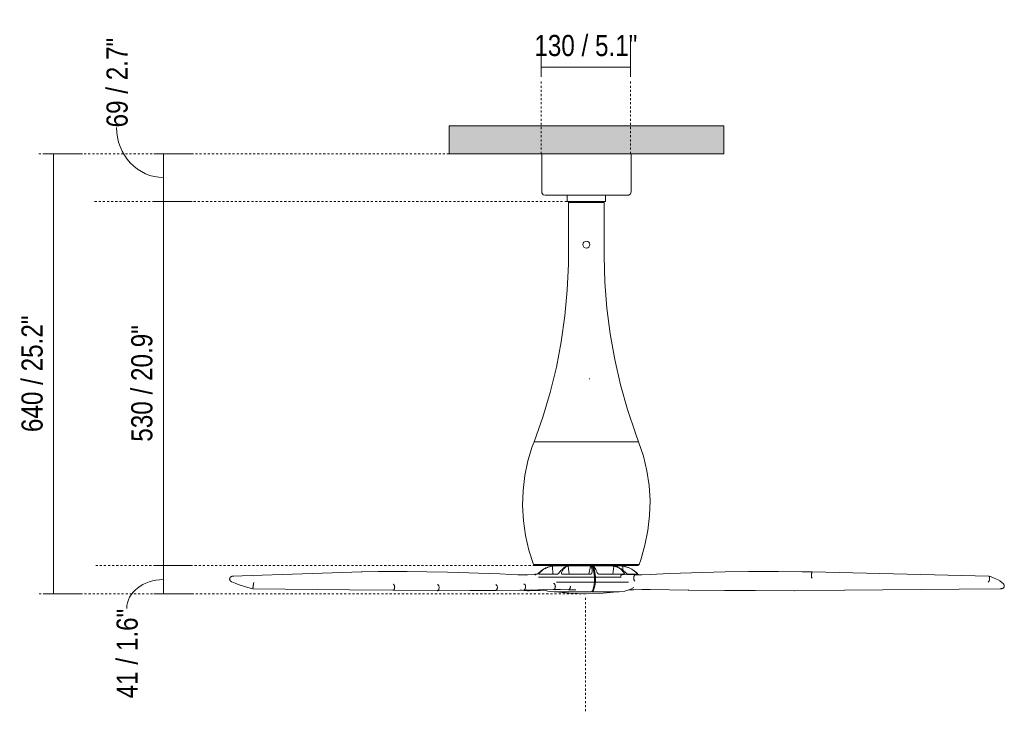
# Model space of a CAD drawing. Header units: millimetres. Extents: x 5770 to 11194, y -3107 to 7544.
# Tile 2 of 3: x 5770 to 7203, y 1189 to 2195. Entities that reach past the tile are written whole.
import ezdxf

# ---------------------------------------------------------------- set-up
doc = ezdxf.new("R2010")
doc.units = ezdxf.units.MM
doc.linetypes.add('Dash', pattern=[6, 3, -3])
doc.layers.add('A-ANNO-DIMS', color=7, linetype='Dash', lineweight=9, true_color=0xd2d2d2)
for name, color, linetype, lineweight in [('A-ANNO-DIMS-14', 7, 'Continuous', 9), ('A-CLNG', 7, 'Continuous', 9), ('E-LITE-EQPM', 7, 'Continuous', 20)]:
    doc.layers.add(name, color=color, linetype=linetype, lineweight=lineweight)
doc.styles.add('Arial Narrow', font='ARIALN.TTF', dxfattribs={"height": 30.8})
doc.dimstyles.new('FARO_-_2_2mm_Arial_Narrow_mm_Inch_Left', dxfattribs={"dimscale": 304.8, "dimtxt": 31.521674, "dimasz": 0, "dimexe": 0.137795, "dimexo": 0.0625, "dimgap": 0.022966, "dimtad": 1, "dimdec": 0, "dimzin": 0, "dimdsep": 46, "dimtxsty": 'Arial Narrow', "dimblk1": 'NONE', "dimblk2": 'NONE', "dimsah": 1, "dimcen": 0.09, "dimadec": 0, "dimazin": 0, "dimtfac": 1, "dimtdec": 4, "dimtix": 1, "dimtmove": 0, "dimatfit": 3, "dimfxl": 0.045932, "dimfxlon": 1, "dimtvp": 1, "dimtolj": 1, "dimtzin": 0, "dimarcsym": 2})
doc.dimstyles.new('FARO_-_2_2mm_Arial_Narrow_mm_Inch_Left_1', dxfattribs={"dimscale": 304.8, "dimtxt": 31.521674, "dimasz": 0, "dimexe": 0.137795, "dimexo": 0.0625, "dimgap": 0.022966, "dimtad": 1, "dimdec": 0, "dimzin": 0, "dimdsep": 46, "dimtxsty": 'Arial Narrow', "dimblk1": 'NONE', "dimblk2": 'NONE', "dimsah": 1, "dimcen": 0.09, "dimadec": 0, "dimazin": 0, "dimtfac": 1, "dimtdec": 4, "dimtix": 1, "dimtmove": 1, "dimatfit": 3, "dimfxl": 0.045932, "dimfxlon": 1, "dimtvp": 1, "dimtolj": 1, "dimtzin": 0, "dimarcsym": 2})

# ---------------------------------------------------------------- blocks, each defined once
blk = doc.blocks.new('32006 - 32006 ETERFAN Matt black ceiling fan with DC motor-500507-Alzado_PDF')
at = {"layer": 'E-LITE-EQPM'}
for p, q in [((6529.8, 2000), (6529.8, 1944.6)), ((6659.8, 1944.6), (6659.8, 2000)), ((6567, 1939.6), (6567, 1930.8)), ((6622.5, 1930.8), (6622.5, 1939.6)), ((6567.1, 1930.8), (6594.8, 1930.8)), ((6568.6, 1928.9), (6568.6, 1851.1)), ((6568.8, 1928.9), (6594.8, 1928.9)), ((6594.8, 1930.8), (6622.4, 1930.8)), ((6594.8, 1928.9), (6620.7, 1928.9)), ((6620.9, 1851.1), (6620.9, 1928.9)), ((6594.8, 1581.1), (6518.6, 1581.1)), ((6670.9, 1581.1), (6594.8, 1581.1)), ((6518.1, 1402.5), (6594.8, 1402.5)), ((6525, 1390.1), (6525, 1390.1)), ((6545.6, 1400.6), (6545.5, 1400.3)), ((6545.5, 1400.3), (6546, 1388.5)), ((6545.6, 1400.6), (6546.8, 1400.6)), ((6545.6, 1400.6), (6546.6, 1400.6)), ((6547.1, 1400.6), (6547.5, 1400.6)), ((6549.9, 1400.6), (6549.9, 1400.6)), ((6554.8, 1390.1), (6554.8, 1390.1)), ((6556.3, 1400.6), (6560.8, 1400.6)), ((6557.5, 1400.6), (6556.4, 1400.6)), ((6572.9, 1400.6), (6556.4, 1400.6)), ((6557.6, 1401.2), (6557.7, 1400.6)), ((6560.4, 1400.6), (6565.3, 1400.6)), ((6568.1, 1400.3), (6570, 1388.5)), ((6590.8, 1400.6), (6584.6, 1400.6)), ((6584.6, 1400.6), (6590.7, 1400.6)), ((6590.7, 1400.6), (6596.9, 1400.6)), ((6601.9, 1400.6), (6591.7, 1400.6)), ((6594.8, 1402.5), (6671.5, 1402.5)), ((6598.4, 1388.4), (6600.8, 1400.2)), ((6603, 1400.6), (6602.2, 1400.6)), ((6602.2, 1400.6), (6602.2, 1400.4)), ((6602.8, 1390.1), (6602.8, 1390.1)), ((6608.5, 1400.6), (6603, 1400.6)), ((6603.1, 1400.6), (6608.5, 1400.6)), ((6635.3, 1400.6), (6619.9, 1400.6)), ((6620, 1400.6), (6624.9, 1400.6)), ((6631, 1400.6), (6635.4, 1400.6)), ((6631.8, 1400.6), (6631.9, 1401.1)), ((6635.3, 1400.6), (6631.9, 1400.6)), ((6633.3, 1388.5), (6634.8, 1400.2)), ((6641.3, 1400.6), (6641.3, 1400.6)), ((6642.5, 1400.6), (6643.2, 1400.6)), ((6644.2, 1400.5), (6647.8, 1400.2)), ((6648, 1394.2), (6647.9, 1400.2)), ((6649.2, 1388.4), (6649.9, 1390.1)), ((6668.1, 1388.5), (6668.4, 1390.1)), ((6519.3, 1387.7), (6520, 1388.6)), ((6525.1, 1384.4), (6606.8, 1384.4)), ((6551.3, 1376.9), (6606.8, 1376.9)), ((6606.8, 1384.4), (6606.8, 1376.9)), ((6608.1, 1376.9), (6608.1, 1384.4)), ((6608.1, 1384.4), (6608.1, 1384.4)), ((6608.1, 1384.4), (6645.5, 1384.4)), ((6608.1, 1376.9), (6608.1, 1376.9)), ((6608.1, 1376.9), (6656.2, 1376.9)), ((6665.5, 1387.4), (6646.7, 1387.8)), ((6377.8, 1364.4), (6313.2, 1365.1)), ((6377.8, 1364.4), (6425.1, 1364.6)), ((6462.5, 1364.7), (6425.1, 1364.6)), ((6462.5, 1364.7), (6503.4, 1365.4)), ((6500.8, 1365.1), (6498.2, 1365.4)), ((6546.8, 1366.2), (6503.4, 1365.4)), ((6503.5, 1365.4), (6504.2, 1365.6)), ((6504.5, 1374), (6503.9, 1374.3)), ((6504.2, 1365.6), (6504.8, 1365.9)), ((6505.1, 1373.5), (6504.5, 1374)), ((6506.3, 1369.1), (6506.4, 1370.1)), ((6601.9, 1362.9), (6547.8, 1362.9)), ((6549.9, 1362.9), (6549.7, 1363)), ((6549.8, 1364.8), (6550, 1364.9)), ((6569.1, 1365.9), (6579.3, 1365.6)), ((6603, 1363.7), (6603, 1362.9)), ((6642.2, 1362.9), (6603, 1362.9)), ((6639.6, 1362.9), (6639.6, 1362.9)), ((6656.8, 1365.7), (6663, 1365.9)), ((6743.4, 1365.4), (6687.7, 1366.2)), ((6743.1, 1365.5), (6743.4, 1365.4)), ((6743.4, 1365.4), (6795.9, 1364.7)), ((6743.4, 1365.4), (6743.4, 1365.4)), ((6841.1, 1364.6), (6795.9, 1364.7)), ((6841.1, 1364.6), (6897.9, 1364.4)), ((6970.8, 1365.1), (6897.9, 1364.4))]:
    blk.add_line(p, q, dxfattribs=at)
at = {"layer": 'E-LITE-EQPM', "flags": 128}
for points in [[(6534.8, 1939.6), (6531.9, 1940.5), (6530, 1943), (6529.8, 1944.6)], [(6567.1, 1939.6), (6564.3, 1939.6), (6555.6, 1939.6), (6548.2, 1939.6), (6542.2, 1939.6), (6537.9, 1939.6), (6535.4, 1939.6), (6534.8, 1939.6)], [(6534.8, 1939.6), (6535.7, 1939.6), (6538.5, 1939.6), (6543.1, 1939.6), (6549.3, 1939.6), (6556.9, 1939.6), (6565.7, 1939.6), (6575.4, 1939.6), (6585.8, 1939.6), (6594.8, 1939.6)], [(6594.8, 1939.6), (6605.4, 1939.6), (6615.6, 1939.6), (6625.2, 1939.6), (6633.9, 1939.6), (6641.3, 1939.6), (6647.3, 1939.6), (6651.6, 1939.6), (6654.1, 1939.6), (6654.8, 1939.6)], [(6654.8, 1939.6), (6653.8, 1939.6), (6651, 1939.6), (6646.4, 1939.6), (6640.2, 1939.6), (6632.6, 1939.6), (6623.8, 1939.6), (6622.4, 1939.6)], [(6659.8, 1944.6), (6658.8, 1941.7), (6656.4, 1939.9), (6654.8, 1939.6)], [(6568.6, 1928.9), (6569.7, 1930.7), (6570, 1930.8)], [(6619.1, 1930.8), (6620.3, 1930.2), (6620.9, 1928.9)], [(6518.6, 1581.1), (6531.3, 1616.7), (6542.1, 1652.9), (6551.1, 1689.6), (6558.3, 1726.7), (6563.6, 1764.1), (6567, 1801.7), (6568.6, 1839.5), (6568.6, 1851.1)], [(6620.9, 1851.1), (6621.8, 1813.3), (6624.7, 1775.6), (6629.4, 1738.1), (6636, 1700.9), (6644.4, 1664.1), (6654.7, 1627.8), (6666.8, 1592), (6670.9, 1581.1)], [(6518.1, 1402.5), (6511.3, 1423.3), (6506.4, 1444.7), (6503.3, 1466.3), (6502.1, 1488.2), (6502.8, 1510), (6505.4, 1531.8), (6509.8, 1553.2), (6516.1, 1574.2), (6518.6, 1581.1)], [(6670.9, 1581.1), (6677.8, 1560.3), (6682.9, 1539), (6686.1, 1517.4), (6687.4, 1495.6), (6686.9, 1473.7), (6684.4, 1451.9), (6680.1, 1430.5), (6673.9, 1409.5), (6671.5, 1402.5)], [(6268.1, 1391.7), (6181.8, 1388.8), (6094.1, 1386.1), (6080.5, 1385.7)], [(6268.1, 1391.7), (6291.6, 1392.2), (6306.8, 1392.3)], [(6306.8, 1392.3), (6334.1, 1392.3), (6362.8, 1392), (6392.8, 1391.5), (6424, 1390.6), (6437.8, 1390.1)], [(6437.8, 1390.1), (6468.8, 1388.8), (6485.1, 1388.1)], [(6557.6, 1401.1), (6550.4, 1401.1), (6541.5, 1401.1), (6533.9, 1401.1), (6527.9, 1401.1), (6523.5, 1401.1), (6521, 1401.1), (6520.3, 1401.1)], [(6520.3, 1401.1), (6521.3, 1401.1), (6524.1, 1401.1), (6528.7, 1401.1), (6534.9, 1401.1), (6542.7, 1401.1), (6551.9, 1401.1), (6562.1, 1401.1), (6573.1, 1401.1), (6584.7, 1401.1), (6594.8, 1401.1)], [(6547.1, 1400.6), (6547, 1400.5), (6546.6, 1400.5), (6546.1, 1400.4), (6545.4, 1400.3), (6544.6, 1400.2)], [(6601.9, 1400.6), (6592.5, 1400.6), (6583.2, 1400.6), (6574.3, 1400.6), (6566.3, 1400.6), (6559.3, 1400.6), (6553.8, 1400.6), (6549.9, 1400.6), (6547.8, 1400.6), (6547.5, 1400.6)], [(6547.5, 1400.6), (6548.4, 1400.6), (6550, 1400.6)], [(6550, 1400.6), (6556.4, 1400.6), (6560, 1400.6)], [(6565.3, 1400.6), (6565.9, 1400.6), (6566.4, 1400.5), (6566.7, 1400.5)], [(6566.8, 1400.4), (6566.6, 1400.3), (6566.2, 1400.2)], [(6573, 1400.6), (6584.6, 1400.6), (6588.8, 1400.6)], [(6594.8, 1401.1), (6606.6, 1401.1), (6618.1, 1401.1), (6629, 1401.1), (6639.1, 1401.1), (6648, 1401.1), (6655.6, 1401.1), (6661.6, 1401.1), (6666, 1401.1), (6668.5, 1401.1), (6669.2, 1401.1)], [(6596.9, 1400.6), (6597.8, 1400.6), (6598.7, 1400.5), (6599.5, 1400.5), (6600.1, 1400.4), (6600.6, 1400.3), (6600.8, 1400.2)], [(6642.5, 1400.6), (6641.5, 1400.6), (6638.7, 1400.6), (6634.2, 1400.6), (6628.1, 1400.6), (6620.7, 1400.6), (6612.3, 1400.6), (6603.2, 1400.6), (6603.1, 1400.6)], [(6608.5, 1400.6), (6619.9, 1400.6), (6629.7, 1400.6)], [(6629.7, 1400.6), (6630.5, 1400.6), (6631.3, 1400.5), (6632.2, 1400.5), (6633.2, 1400.4), (6634, 1400.3), (6634.8, 1400.2)], [(6669.2, 1401.1), (6668.3, 1401.1), (6665.5, 1401.1), (6660.8, 1401.1), (6654.6, 1401.1), (6646.8, 1401.1), (6637.7, 1401.1), (6631.9, 1401.1)], [(6635.4, 1400.6), (6641.2, 1400.6), (6641.6, 1400.6)], [(6641, 1400.6), (6642.3, 1400.6), (6642.5, 1400.6)], [(6644.4, 1400.6), (6644.8, 1400.5), (6645.4, 1400.5), (6646.2, 1400.4), (6647, 1400.3), (6647.9, 1400.2)], [(6661.2, 1395.6), (6668, 1390.5), (6670.7, 1387.4)], [(6671.5, 1402.5), (6669.8, 1401.2), (6669.2, 1401.1)], [(6687.4, 1388.1), (6715.6, 1389.5), (6731.8, 1390.1)], [(6731.8, 1390.1), (6763.7, 1391.1), (6796.8, 1391.8), (6830.9, 1392.3), (6866.1, 1392.3), (6874.6, 1392.3)], [(6874.6, 1392.3), (6908.6, 1392), (6923.6, 1391.7)], [(7180.3, 1385.7), (7041.5, 1388.8), (6923.6, 1391.7)], [(6078.9, 1377.3), (6083.8, 1375.2), (6089.8, 1373.1), (6097.1, 1370.8), (6105.8, 1368.4), (6109.7, 1367.4)], [(6506.9, 1387.4), (6494.9, 1387.7), (6485.1, 1388.1)], [(6520.7, 1387.8), (6508.9, 1387.4), (6506.9, 1387.4)], [(6687.4, 1388.1), (6675.3, 1387.6), (6665.5, 1387.4)], [(7201.8, 1374.3), (7199.5, 1376.6), (7196.6, 1378.6), (7193, 1380.7), (7188.4, 1382.7), (7182.7, 1384.9), (7180.5, 1385.6)], [(6109.6, 1367.4), (6250.2, 1365.9), (6313.2, 1365.1)], [(6500.9, 1365.1), (6503.9, 1364.8), (6507.1, 1364.6), (6509.3, 1364.4)], [(6504.8, 1365.9), (6505.3, 1366.5), (6505.8, 1367.2), (6506.1, 1368.1), (6506.3, 1369.1)], [(6506.4, 1370.1), (6506.2, 1371.1), (6506, 1372), (6505.6, 1372.8), (6505.1, 1373.5)], [(6519, 1364.6), (6511.6, 1364.5), (6509.7, 1364.4)], [(6519, 1364.6), (6523.4, 1364.6), (6526.8, 1364.7)], [(6534.8, 1365.2), (6527.3, 1364.8), (6526.9, 1364.7)], [(6547.3, 1362.9), (6538.6, 1363.9), (6532.2, 1366)], [(6546.7, 1366.2), (6557.3, 1366.2), (6569, 1365.9)], [(6550, 1362.9), (6548, 1362.9), (6547.3, 1362.9)], [(6547.3, 1362.9), (6548.3, 1362.9), (6551, 1362.9), (6555.6, 1362.9), (6561.7, 1362.9), (6569.1, 1362.9), (6577.5, 1362.9), (6586.6, 1362.9), (6596, 1362.9), (6601.9, 1362.9)], [(6594.8, 1360), (6569.1, 1360.9), (6549.9, 1362.9)], [(6639.6, 1362.9), (6614, 1360.5), (6594.8, 1360)], [(6603.1, 1362.9), (6612.2, 1362.9), (6620.7, 1362.9), (6628.1, 1362.9), (6634.2, 1362.9), (6638.8, 1362.9), (6641.6, 1362.9), (6642.6, 1362.9), (6642.6, 1362.9)], [(6642.6, 1362.9), (6641.7, 1362.9), (6639.7, 1362.9)], [(6664, 1369.3), (6659.3, 1366.5), (6651, 1363.8), (6642.6, 1362.9)], [(6663, 1365.9), (6675.6, 1366.2), (6687.7, 1366.2)], [(6970.9, 1365.1), (7137.2, 1366.8), (7198.6, 1367.4)]]:
    blk.add_lwpolyline(points, dxfattribs=at)
at = {"layer": 'E-LITE-EQPM'}
for start, end in [(90, 270), (270, 90)]:
    blk.add_arc((6594.8, 1867.9), 5, start, end, dxfattribs=at)
for centre, major_axis, ratio, start_param, end_param in [((6601.9, 1363.3), (0, 37.3), 0.156508, 5.314469, 6.289355), ((6603.1, 1363.3), (0, 37.3), 0.163101, 5.314469, 6.289355), ((6594.9, 1385.6), (-85.4, 10.2), 0.148761, 0.547268, 0.552905), ((6601.9, 1403.4), (0, 40.5), 0.156508, 3.131482, 3.997272), ((6603.1, 1403.4), (0, 40.5), 0.163101, 3.131482, 3.997272)]:
    blk.add_ellipse(centre, major_axis=major_axis, ratio=ratio, start_param=start_param, end_param=end_param, dxfattribs=at)
for points in [[(6267.8, 1391.7), (6268.1, 1391.7), (6268.5, 1391.7), (6268.8, 1391.6)], [(6544.6, 1400.2), (6542.2, 1399.8), (6537.6, 1398.5), (6530.9, 1395), (6526.9, 1391.8), (6525, 1390.1)], [(6526.8, 1390.6), (6528.4, 1392.3), (6531.9, 1395.3), (6538.3, 1398.7), (6543.1, 1399.9), (6545.5, 1400.3)], [(6538.2, 1398.4), (6538.6, 1398.6), (6539, 1398.7), (6539.4, 1398.8)], [(6545.2, 1400.3), (6545.3, 1400.3), (6545.4, 1400.3), (6545.6, 1400.3)], [(6547.1, 1400.5), (6547.2, 1400.5), (6547.3, 1400.5), (6547.3, 1400.6)], [(6547.4, 1400.6), (6547.4, 1400.6), (6547.3, 1400.6), (6547.3, 1400.6)], [(6566.2, 1400.2), (6565.1, 1399.8), (6562.8, 1398.5), (6558.9, 1395), (6556.2, 1391.8), (6554.8, 1390.1)], [(6558.7, 1389.6), (6558.7, 1389.8), (6558.7, 1390.1), (6558.7, 1390.4), (6558.8, 1390.6)], [(6558.8, 1390.6), (6559.3, 1392.3), (6560.8, 1395.3), (6564, 1398.7), (6566.7, 1399.9), (6568.1, 1400.3)], [(6600.8, 1400.2), (6601.4, 1399.8), (6602.5, 1398.5), (6603.2, 1395), (6603.1, 1391.8), (6602.8, 1390.1)], [(6605.7, 1400.3), (6605.7, 1400.3), (6605.6, 1400.3), (6605.6, 1400.3)], [(6610.7, 1390.6), (6609.9, 1392.3), (6608.4, 1395.3), (6606.8, 1398.7), (6606, 1399.9), (6605.7, 1400.3)], [(6634.7, 1400.6), (6634.8, 1400.6), (6635, 1400.6), (6635.4, 1400.6)], [(6634.8, 1400.2), (6636.9, 1399.8), (6641, 1398.5), (6646.2, 1395), (6648.8, 1391.8), (6649.9, 1390.1)], [(6652.1, 1390.6), (6650.4, 1392.3), (6646.9, 1395.3), (6641.3, 1398.7), (6637.6, 1399.9), (6635.8, 1400.3)], [(6647.9, 1400.2), (6650.5, 1399.8), (6655.6, 1398.5), (6662.6, 1395), (6666.6, 1391.8), (6668.4, 1390.1)], [(6665.5, 1392.6), (6664.6, 1393.4), (6663.5, 1394.1), (6662.5, 1394.8)], [(6506.6, 1387.3), (6506.9, 1387.4), (6507.2, 1387.4), (6507.4, 1387.3)], [(6520.4, 1388.6), (6520.8, 1388.6), (6521.6, 1388.5), (6522.9, 1388.5)], [(6521.2, 1387.7), (6520.9, 1387.8), (6520.7, 1387.8), (6520.4, 1387.8)], [(6551.7, 1388.4), (6548, 1388.4), (6541, 1388.5), (6532.2, 1388.6), (6527.7, 1388.5), (6525.9, 1388.5)], [(6600.3, 1388.4), (6595.7, 1388.4), (6586.4, 1388.5), (6572.8, 1388.6), (6564.2, 1388.5), (6560, 1388.5)], [(6649.3, 1388.4), (6646, 1388.4), (6638.9, 1388.5), (6626.9, 1388.6), (6618.1, 1388.5), (6613.6, 1388.5)], [(6669.9, 1388.4), (6669.4, 1388.4), (6667.7, 1388.5), (6662.8, 1388.6), (6658, 1388.5), (6655.3, 1388.5)], [(6665.2, 1378.5), (6665, 1378.5), (6664.7, 1378.9), (6664.3, 1379.8), (6664, 1380.9), (6663.9, 1382.3), (6663.9, 1383.3), (6663.9, 1383.7)], [(6923.2, 1382.8), (6923.1, 1382.9), (6922.9, 1383.2), (6922.6, 1384.1), (6922.4, 1385.3), (6922.3, 1386.7), (6922.4, 1387.6), (6922.4, 1388.1)], [(6314.3, 1373.7), (6314.1, 1373.8), (6314, 1373.9), (6313.8, 1374)], [(6313.9, 1365.2), (6314.1, 1365.3), (6314.2, 1365.4), (6314.4, 1365.6)], [(6315.8, 1368.7), (6315.8, 1369), (6315.9, 1369.7), (6315.8, 1370.7), (6315.6, 1371.7), (6315.3, 1372.5), (6314.8, 1373.2), (6314.5, 1373.5), (6314.3, 1373.7)], [(6314.4, 1365.6), (6314.6, 1365.7), (6314.9, 1366.1), (6315.3, 1366.9), (6315.6, 1367.7), (6315.7, 1368.4), (6315.8, 1368.7)], [(6380.5, 1368.1), (6380.5, 1368.5), (6380.6, 1369.5), (6380.3, 1370.9), (6379.8, 1372.1), (6379.1, 1372.9), (6378.6, 1373.3), (6378.3, 1373.4)], [(6465.3, 1368.4), (6465.4, 1368.8), (6465.4, 1369.8), (6465.1, 1371.2), (6464.6, 1372.3), (6463.8, 1373.2), (6463.2, 1373.6), (6462.9, 1373.6)], [(6571.4, 1369.5), (6571.5, 1370), (6571.5, 1370.5), (6571.5, 1370.9)], [(6662.5, 1366), (6662.8, 1365.9), (6663, 1365.9), (6663.2, 1365.9)], [(6687.4, 1366.3), (6687.6, 1366.2), (6687.7, 1366.2), (6687.8, 1366.2)], [(6795.7, 1364.8), (6795.8, 1364.7), (6796, 1364.7), (6796.1, 1364.8)], [(6897.6, 1364.5), (6897.7, 1364.4), (6897.9, 1364.4), (6898.1, 1364.5)], [(6970.5, 1365.1), (6970.6, 1365.1), (6970.8, 1365), (6970.9, 1365.1)]]:
    blk.add_open_spline(points, degree=3, dxfattribs=at)
for points, knots in [([(6525, 1390.1), (6524.7, 1389.8), (6524.3, 1389.5), (6523.9, 1389.1), (6523.6, 1388.9), (6523.4, 1388.8), (6523.3, 1388.7), (6523.2, 1388.6), (6523.1, 1388.5), (6523, 1388.5), (6522.9, 1388.4), (6522.8, 1388.4), (6522.7, 1388.4), (6522.6, 1388.4)], [0, 0, 0, 0, 0.285714, 0.428571, 0.5, 0.571429, 0.625, 0.678571, 0.732143, 0.785714, 0.839286, 0.892857, 1, 1, 1, 1]), ([(6525.9, 1388.5), (6525.8, 1388.5), (6525.8, 1388.5), (6525.7, 1388.6), (6525.7, 1388.7), (6525.7, 1388.8), (6525.7, 1388.8), (6525.7, 1388.9), (6525.8, 1389), (6525.8, 1389.1), (6525.9, 1389.2), (6525.9, 1389.4), (6526.1, 1389.7), (6526.4, 1390.1), (6526.7, 1390.4), (6526.8, 1390.6)], [0, 0, 0, 0, 0.083333, 0.166667, 0.25, 0.291667, 0.333333, 0.375, 0.416667, 0.458333, 0.5, 0.583333, 0.666667, 0.833333, 1, 1, 1, 1]), ([(6545.5, 1400.3), (6546.1, 1400.3), (6547, 1400.4), (6548.2, 1400.5), (6549.2, 1400.6), (6549.7, 1400.6), (6550, 1400.6)], [0, 0, 0, 0, 0.333333, 0.5, 0.666667, 1, 1, 1, 1]), ([(6554.8, 1390.1), (6554.6, 1389.8), (6554.2, 1389.5), (6553.7, 1389.1), (6553.4, 1388.9), (6553.2, 1388.8), (6553, 1388.7), (6552.8, 1388.6), (6552.6, 1388.5), (6552.4, 1388.5), (6552.3, 1388.4), (6552, 1388.4), (6551.8, 1388.4), (6551.7, 1388.4)], [0, 0, 0, 0, 0.285714, 0.428571, 0.5, 0.571429, 0.625, 0.678571, 0.732143, 0.785714, 0.839286, 0.892857, 1, 1, 1, 1]), ([(6568.1, 1400.3), (6568.5, 1400.3), (6569.2, 1400.4), (6570.3, 1400.5), (6571.5, 1400.6), (6572.4, 1400.6), (6573, 1400.6)], [0, 0, 0, 0, 0.333333, 0.5, 0.666667, 1, 1, 1, 1]), ([(6602.8, 1390.1), (6602.7, 1389.8), (6602.6, 1389.5), (6602.2, 1389.1), (6602, 1388.9), (6601.8, 1388.8), (6601.7, 1388.7), (6601.5, 1388.6), (6601.3, 1388.5), (6601.1, 1388.5), (6600.9, 1388.4), (6600.7, 1388.4), (6600.5, 1388.4), (6600.3, 1388.4)], [0, 0, 0, 0, 0.285714, 0.428571, 0.5, 0.571429, 0.625, 0.678571, 0.732143, 0.785714, 0.839286, 0.892857, 1, 1, 1, 1]), ([(6605.7, 1400.4), (6605.7, 1400.4), (6605.9, 1400.5), (6606.3, 1400.5), (6607.1, 1400.6), (6607.9, 1400.6), (6608.5, 1400.6)], [0.1666667, 0.1666667, 0.1666667, 0.1666667, 0.3333333, 0.5, 0.6666667, 1, 1, 1, 1]), ([(6613.6, 1388.5), (6613.5, 1388.5), (6613.3, 1388.5), (6613, 1388.6), (6612.7, 1388.7), (6612.5, 1388.8), (6612.3, 1388.8), (6612.2, 1388.9), (6612, 1389), (6611.9, 1389.1), (6611.7, 1389.2), (6611.5, 1389.4), (6611.2, 1389.7), (6610.9, 1390.1), (6610.8, 1390.4), (6610.7, 1390.6)], [0, 0, 0, 0, 0.083333, 0.166667, 0.25, 0.291667, 0.333333, 0.375, 0.416667, 0.458333, 0.5, 0.583333, 0.666667, 0.833333, 1, 1, 1, 1]), ([(6635.8, 1400.3), (6635.3, 1400.3), (6634.9, 1400.4), (6634.7, 1400.5), (6634.7, 1400.5)], [0, 0, 0, 0, 0.3333333, 0.5, 0.5, 0.5, 0.5]), ([(6659, 1396.7), (6657.7, 1397.4), (6654.1, 1398.9), (6650.2, 1399.9), (6647.7, 1400.3)], [0.4791462, 0.4791462, 0.4791462, 0.4791462, 0.6666667, 1, 1, 1, 1]), ([(6649.9, 1390.1), (6650, 1389.8), (6650.1, 1389.5), (6650.1, 1389.1), (6650.1, 1388.9), (6650, 1388.8), (6650, 1388.7), (6649.9, 1388.6), (6649.9, 1388.5), (6649.8, 1388.5), (6649.7, 1388.4), (6649.5, 1388.4), (6649.4, 1388.4), (6649.3, 1388.4)], [0, 0, 0, 0, 0.285714, 0.428571, 0.5, 0.571429, 0.625, 0.678571, 0.732143, 0.785714, 0.839286, 0.892857, 1, 1, 1, 1]), ([(6655.3, 1388.5), (6655.2, 1388.5), (6655.1, 1388.5), (6654.8, 1388.6), (6654.6, 1388.7), (6654.4, 1388.8), (6654.3, 1388.8), (6654.1, 1388.9), (6654, 1389), (6653.8, 1389.1), (6653.7, 1389.2), (6653.4, 1389.4), (6653, 1389.7), (6652.6, 1390.1), (6652.3, 1390.4), (6652.1, 1390.6)], [0, 0, 0, 0, 0.083333, 0.166667, 0.25, 0.291667, 0.333333, 0.375, 0.416667, 0.458333, 0.5, 0.583333, 0.666667, 0.833333, 1, 1, 1, 1]), ([(6668.4, 1390.1), (6668.6, 1389.8), (6669, 1389.5), (6669.3, 1389.1), (6669.5, 1388.9), (6669.6, 1388.8), (6669.7, 1388.7), (6669.7, 1388.6), (6669.8, 1388.5), (6669.8, 1388.5), (6669.9, 1388.4), (6669.9, 1388.4), (6669.9, 1388.4), (6669.9, 1388.4)], [0, 0, 0, 0, 0.2857143, 0.4285714, 0.5, 0.5714286, 0.625, 0.6785714, 0.7321429, 0.7857143, 0.8392857, 0.8928571, 0.9496561, 0.9496561, 0.9496561, 0.9496561]), ([(6922.4, 1388.1), (6922.4, 1388.5), (6922.5, 1389.4), (6922.8, 1390.6), (6923.1, 1391.4), (6923.4, 1391.7), (6923.6, 1391.7), (6923.6, 1391.7)], [-1, -1, -1, -1, -0.8, -0.6, -0.4, -0.2, -0.116272, -0.116272, -0.116272, -0.116272]), ([(6079.1, 1377.2), (6078.9, 1377.3), (6078.4, 1377.5), (6077.8, 1377.8), (6077.4, 1378.2), (6077.1, 1378.4), (6076.9, 1378.7), (6076.6, 1379), (6076.4, 1379.3), (6076.2, 1379.7), (6076, 1380), (6075.9, 1380.5), (6075.7, 1381.2), (6075.7, 1381.7), (6075.8, 1382)], [-0.8, -0.8, -0.8, -0.8, -0.7, -0.6, -0.55, -0.5, -0.45, -0.4, -0.35, -0.3, -0.25, -0.2, -0.1, 0, 0, 0, 0]), ([(6075.8, 1382), (6075.8, 1382.2), (6075.9, 1382.7), (6076.2, 1383.3), (6076.5, 1383.7), (6076.7, 1384), (6077, 1384.3), (6077.2, 1384.5), (6077.4, 1384.7), (6077.6, 1384.8), (6077.9, 1385), (6078.3, 1385.2), (6078.6, 1385.3), (6079, 1385.4), (6079.5, 1385.6), (6080.4, 1385.7), (6081.2, 1385.7), (6081.7, 1385.6)], [-1, -1, -1, -1, -0.9, -0.8, -0.75, -0.7, -0.65, -0.6, -0.575, -0.55, -0.5, -0.45, -0.4, -0.35, -0.3, -0.2, 0, 0, 0, 0]), ([(6110, 1371.1), (6110, 1371.4), (6110, 1371.8), (6110.1, 1372.3), (6110.2, 1372.7), (6110.2, 1373), (6110.3, 1373.4), (6110.3, 1373.8), (6110.3, 1374), (6110.4, 1374.2), (6110.4, 1374.4), (6110.4, 1374.7), (6110.5, 1374.9), (6110.5, 1375.2), (6110.5, 1375.4), (6110.6, 1375.6), (6110.6, 1375.8), (6110.7, 1376), (6110.7, 1376.2), (6110.7, 1376.3), (6110.8, 1376.3)], [-1, -1, -1, -1, -0.9, -0.85, -0.8, -0.75, -0.7, -0.65, -0.6, -0.575, -0.55, -0.5, -0.45, -0.4, -0.35, -0.3, -0.25, -0.2, -0.1, 0, 0, 0, 0]), ([(6522.6, 1388.4), (6521.5, 1388.4), (6520, 1388.5), (6519.9, 1388.6), (6520.2, 1388.6)], [0, 0, 0, 0, 0.3333333, 0.6244024, 0.6244024, 0.6244024, 0.6244024]), ([(6560, 1388.5), (6559.9, 1388.5), (6559.7, 1388.5), (6559.5, 1388.6), (6559.3, 1388.7), (6559.2, 1388.8), (6559.1, 1388.8), (6559, 1388.9), (6558.9, 1389), (6558.9, 1389.1), (6558.8, 1389.2), (6558.8, 1389.2)], [0, 0, 0, 0, 0.0833333, 0.1666667, 0.25, 0.2916667, 0.3333333, 0.375, 0.4166667, 0.4583333, 0.5, 0.5, 0.5, 0.5]), ([(6646.9, 1387.8), (6646.6, 1387.8), (6646.3, 1387.8), (6645.8, 1387.5), (6645.5, 1387.2), (6645.2, 1386.7), (6644.9, 1386.1), (6644.7, 1385.7), (6644.7, 1385.5)], [-0.9338709, -0.9338709, -0.9338709, -0.9338709, -0.7, -0.625, -0.55, -0.4, -0.3, -0.2, -0.2, -0.2, -0.2]), ([(6663.9, 1383.7), (6663.9, 1384.2), (6664.1, 1385.1), (6664.4, 1386.2), (6664.8, 1387), (6665.2, 1387.3), (6665.4, 1387.4), (6665.5, 1387.4)], [-1, -1, -1, -1, -0.8, -0.6, -0.4, -0.2, -0.1183297, -0.1183297, -0.1183297, -0.1183297]), ([(6669.9, 1388.6), (6669.8, 1388.6), (6669.8, 1388.7), (6669.7, 1388.8), (6669.6, 1388.8), (6669.6, 1388.9), (6669.5, 1389), (6669.4, 1389.1), (6669.3, 1389.2), (6669.1, 1389.4), (6669, 1389.6), (6668.9, 1389.6)], [0.1666667, 0.1666667, 0.1666667, 0.1666667, 0.25, 0.2916667, 0.3333333, 0.375, 0.4166667, 0.4583333, 0.5, 0.5833333, 0.6666667, 0.6666667, 0.6666667, 0.6666667]), ([(7179.3, 1376.8), (7179.5, 1376.8), (7179.8, 1377), (7180.2, 1377.5), (7180.4, 1377.8), (7180.6, 1378.2), (7180.7, 1378.4), (7180.8, 1378.7), (7180.9, 1379), (7181, 1379.3), (7181.1, 1379.7), (7181.2, 1380), (7181.3, 1380.5), (7181.5, 1381.2), (7181.5, 1381.7), (7181.5, 1382)], [-1, -1, -1, -1, -0.8, -0.7, -0.6, -0.55, -0.5, -0.45, -0.4, -0.35, -0.3, -0.25, -0.2, -0.1, 0, 0, 0, 0]), ([(7181.5, 1382), (7181.6, 1382.2), (7181.6, 1382.7), (7181.5, 1383.3), (7181.5, 1383.7), (7181.4, 1384), (7181.4, 1384.3), (7181.3, 1384.5), (7181.3, 1384.7), (7181.2, 1384.8), (7181.1, 1385), (7181, 1385.2), (7180.9, 1385.3), (7180.8, 1385.4), (7180.7, 1385.6), (7180.5, 1385.6), (7180.3, 1385.7), (7180.3, 1385.7)], [-1, -1, -1, -1, -0.9, -0.8, -0.75, -0.7, -0.65, -0.6, -0.575, -0.55, -0.5, -0.45, -0.4, -0.35, -0.3, -0.2, -0.1289571, -0.1289571, -0.1289571, -0.1289571]), ([(6109.6, 1367.4), (6109.6, 1367.4), (6109.6, 1367.4), (6109.6, 1367.5), (6109.6, 1367.6), (6109.6, 1367.7), (6109.6, 1367.8), (6109.6, 1367.9), (6109.6, 1368.1), (6109.7, 1368.2), (6109.7, 1368.5), (6109.7, 1368.7), (6109.7, 1369), (6109.8, 1369.3), (6109.8, 1369.6), (6109.8, 1369.9), (6109.9, 1370.4), (6109.9, 1370.8), (6110, 1371.1)], [-0.868509, -0.868509, -0.868509, -0.868509, -0.8, -0.7, -0.65, -0.6, -0.575, -0.55, -0.5, -0.45, -0.4, -0.35, -0.3, -0.25, -0.2, -0.15, -0.1, 0, 0, 0, 0]), ([(6313.2, 1365.1), (6313.2, 1365.1), (6313.5, 1365.1), (6313.7, 1365.1), (6313.9, 1365.2)], [0.1163102, 0.1163102, 0.1163102, 0.1163102, 0.1428571, 0.2857143, 0.2857143, 0.2857143, 0.2857143]), ([(6377.5, 1364.5), (6377.7, 1364.4), (6378.2, 1364.4), (6379, 1364.8), (6379.7, 1365.6), (6380.2, 1366.7), (6380.4, 1367.6), (6380.5, 1368.1)], [-0.9414283, -0.9414283, -0.9414283, -0.9414283, -0.8, -0.6, -0.4, -0.2, 0, 0, 0, 0]), ([(6462.2, 1364.7), (6462.4, 1364.7), (6462.9, 1364.7), (6463.7, 1365.1), (6464.5, 1365.9), (6465, 1367), (6465.3, 1367.9), (6465.3, 1368.4)], [-0.9269065, -0.9269065, -0.9269065, -0.9269065, -0.8, -0.6, -0.4, -0.2, 0, 0, 0, 0]), ([(6501.2, 1365.1), (6500.9, 1365.1), (6500.4, 1365.1), (6499.9, 1365.3), (6499.7, 1365.4)], [0.1428571, 0.1428571, 0.1428571, 0.1428571, 0.2857143, 0.3618504, 0.3618504, 0.3618504, 0.3618504]), ([(6510.2, 1364.5), (6509.8, 1364.4), (6509, 1364.4), (6507.8, 1364.8), (6507, 1365.2), (6506.7, 1365.5)], [-0.9727047, -0.9727047, -0.9727047, -0.9727047, -0.8, -0.6, -0.4367967, -0.4367967, -0.4367967, -0.4367967]), ([(6527.5, 1364.8), (6527.1, 1364.7), (6526.1, 1364.7), (6524.8, 1365.1), (6524.1, 1365.6), (6523.8, 1365.8)], [-1, -1, -1, -1, -0.8, -0.6, -0.4248165, -0.4248165, -0.4248165, -0.4248165]), ([(6546.7, 1366.2), (6546.8, 1366.2), (6547.1, 1366.2), (6547.7, 1366.4), (6548.3, 1366.8), (6548.7, 1367.3), (6549, 1367.7), (6549.2, 1368.2), (6549.4, 1368.7), (6549.5, 1369.3), (6549.6, 1369.7), (6549.6, 1369.8)], [0.1261142, 0.1261142, 0.1261142, 0.1261142, 0.1666667, 0.3333333, 0.5, 0.5833333, 0.6666667, 0.75, 0.8333333, 0.9166667, 1, 1, 1, 1]), ([(6549.6, 1369.8), (6549.6, 1370), (6549.7, 1370.4), (6549.7, 1370.9), (6549.6, 1371.3), (6549.6, 1371.6), (6549.6, 1371.9), (6549.5, 1372.3), (6549.3, 1372.7), (6549.1, 1373.4), (6548.6, 1374.1), (6548, 1374.8), (6547.5, 1375), (6547.2, 1375.1)], [0, 0, 0, 0, 0.083333, 0.166667, 0.208333, 0.25, 0.291667, 0.333333, 0.416667, 0.5, 0.666667, 0.833333, 1, 1, 1, 1]), ([(6568.8, 1365.9), (6569, 1365.9), (6569.4, 1365.9), (6570.1, 1366.2), (6570.7, 1367.1), (6571.2, 1368.2), (6571.4, 1369.1), (6571.4, 1369.5)], [-0.9678467, -0.9678467, -0.9678467, -0.9678467, -0.8, -0.6, -0.4, -0.2, 0, 0, 0, 0]), ([(7197.6, 1367.5), (7198.1, 1367.4), (7198.8, 1367.4), (7199.6, 1367.5), (7200.1, 1367.6), (7200.4, 1367.7), (7200.6, 1367.8), (7200.8, 1367.9), (7201, 1368.1), (7201.3, 1368.2), (7201.6, 1368.5), (7201.9, 1368.7), (7202.1, 1369), (7202.3, 1369.3), (7202.5, 1369.6), (7202.7, 1369.9), (7202.8, 1370.4), (7202.9, 1370.8), (7202.9, 1371.1)], [-1, -1, -1, -1, -0.8, -0.7, -0.65, -0.6, -0.575, -0.55, -0.5, -0.45, -0.4, -0.35, -0.3, -0.25, -0.2, -0.15, -0.1, 0, 0, 0, 0]), ([(7202.9, 1371.1), (7203, 1371.4), (7202.9, 1371.8), (7202.9, 1372.3), (7202.8, 1372.7), (7202.6, 1373), (7202.4, 1373.4), (7202.2, 1373.8), (7202.1, 1374), (7201.9, 1374.2), (7201.7, 1374.4), (7201.5, 1374.7), (7201.2, 1374.9), (7201, 1375.1), (7200.9, 1375.2)], [-1, -1, -1, -1, -0.9, -0.85, -0.8, -0.75, -0.7, -0.65, -0.6, -0.575, -0.55, -0.5, -0.45, -0.4, -0.4, -0.4, -0.4])]:
    blk.add_open_spline(points, degree=3, knots=knots, dxfattribs=at)
blk = doc.blocks.new('DIMBLOCK1-Alzado_PDF')
at = {"layer": 'A-ANNO-DIMS-14', "color": 251, "true_color": 0x5b5b5b, "transparency": 16777216}
for p, q in [((6529.1, 2112.1), (6529.1, 2168.1)), ((6659.1, 2112.1), (6659.1, 2168.1)), ((6529.1, 2126.1), (6659.1, 2126.1)), ((6529.1, 2126.1), (6529.1, 2112.1)), ((6659.1, 2126.1), (6659.1, 2112.1))]:
    blk.add_line(p, q, dxfattribs=at)
at = {"layer": 'A-ANNO-DIMS-14', "color": 0, "transparency": 16777216, "insert": (6519.1, 2172.9), "char_height": 30.8, "width": 180.124, "attachment_point": 1, "line_spacing_factor": 0.974696, "style": 'Arial Narrow'}
blk.add_mtext('130 / 5.1"', dxfattribs=at)
blk = doc.blocks.new('_None')
blk = doc.blocks.new('DIMBLOCK2-Alzado_PDF')
at = {"layer": 'A-ANNO-DIMS-14', "color": 251, "true_color": 0x5b5b5b, "transparency": 16777216}
for p, q in [((5819.6, 2000), (5805.6, 2000)), ((5819.5, 2000), (5861.6, 2000)), ((5819.6, 2000), (5819.6, 1360)), ((5819.6, 1360), (5805.6, 1360)), ((5819.5, 1360), (5861.6, 1360))]:
    blk.add_line(p, q, dxfattribs=at)
at = {"layer": 'A-ANNO-DIMS-14', "color": 0, "transparency": 16777216, "insert": (5772.8, 1595.2), "char_height": 30.8, "width": 203.54, "attachment_point": 1, "rotation": 90, "line_spacing_factor": 0.974696, "style": 'Arial Narrow'}
blk.add_mtext('640 / 25.2"', dxfattribs=at)
blk = doc.blocks.new('DIMBLOCK3-Alzado_PDF')
at = {"layer": 'A-ANNO-DIMS-14', "color": 251, "true_color": 0x5b5b5b, "transparency": 16777216}
for p, q in [((5979.3, 2000), (5965.3, 2000)), ((5979.3, 2000), (5979.3, 1930.8)), ((5979.3, 2000), (6021.3, 2000)), ((5979.3, 1930.8), (5965.3, 1930.8)), ((5979.3, 1930.8), (6021.3, 1930.8))]:
    blk.add_line(p, q, dxfattribs=at)
blk.add_ellipse((5979.3, 2038.3), major_axis=(0, 72.9), ratio=0.933461, start_param=1.570796, end_param=3.141593, dxfattribs=at)
at = {"layer": 'A-ANNO-DIMS-14', "color": 0, "transparency": 16777216, "insert": (5896.5, 2038.3), "char_height": 30.8, "width": 156.708, "attachment_point": 1, "rotation": 90, "line_spacing_factor": 0.974696, "style": 'Arial Narrow'}
blk.add_mtext('69 / 2.7"', dxfattribs=at)
blk = doc.blocks.new('DIMBLOCK4-Alzado_PDF')
at = {"layer": 'A-ANNO-DIMS-14', "color": 251, "true_color": 0x5b5b5b, "transparency": 16777216}
for p, q in [((5979.3, 1930.8), (5965.3, 1930.8)), ((5979.3, 1930.8), (5979.3, 1401.1)), ((5979.3, 1930.8), (6021.3, 1930.8)), ((5979.3, 1401.1), (5965.3, 1401.1)), ((5979.3, 1401.1), (6021.3, 1401.1))]:
    blk.add_line(p, q, dxfattribs=at)
at = {"layer": 'A-ANNO-DIMS-14', "color": 0, "transparency": 16777216, "insert": (5932.5, 1581.2), "char_height": 30.8, "width": 203.54, "attachment_point": 1, "rotation": 90, "line_spacing_factor": 0.974696, "style": 'Arial Narrow'}
blk.add_mtext('530 / 20.9"', dxfattribs=at)
blk = doc.blocks.new('DIMBLOCK5-Alzado_PDF')
at = {"layer": 'A-ANNO-DIMS-14', "color": 251, "true_color": 0x5b5b5b, "transparency": 16777216}
for p, q in [((5979.3, 1401.1), (5965.3, 1401.1)), ((5979.3, 1401.1), (5979.3, 1360)), ((5979.3, 1401.1), (6021.3, 1401.1)), ((5979.3, 1360), (5965.3, 1360)), ((5979.3, 1360), (6021.3, 1360))]:
    blk.add_line(p, q, dxfattribs=at)
blk.add_ellipse((5979.3, 1338.5), major_axis=(-53.4, 0), ratio=0.787495, start_param=4.712389, end_param=6.283185, dxfattribs=at)
at = {"layer": 'A-ANNO-DIMS-14', "color": 0, "transparency": 16777216, "insert": (5911.1, 1207.9), "char_height": 30.8, "width": 156.708, "attachment_point": 1, "rotation": 90, "line_spacing_factor": 0.974696, "style": 'Arial Narrow'}
blk.add_mtext('41 / 1.6"', dxfattribs=at)

msp = doc.modelspace()

# ---------------------------------------------------------------- hatches: boundary and pattern name
at = {"layer": 'A-CLNG', "true_color": 0xe8e8e8}
msp.add_hatch(color=254, dxfattribs=at).paths.add_polyline_path([(6604.2, 2000), (6795, 2000), (6795, 2040.5), (6395, 2040.5), (6395, 2000), (6598, 2000)], flags=0)

# ---------------------------------------------------------------- linework, layer by layer
at = {"layer": 'A-ANNO-DIMS'}
for p, q in [((6529.1, 2000), (6529.1, 2108)), ((6659.1, 2000), (6659.1, 2108)), ((6395, 2000), (5796.7, 2000)), ((6566.3, 1930.8), (5878.8, 1930.8)), ((6519.8, 1401.1), (5878.8, 1401.1)), ((6593.5, 1360), (5796.7, 1360)), ((6593.5, 1354), (6593.5, 1189.1))]:
    msp.add_line(p, q, dxfattribs=at)
at = {"layer": 'A-CLNG'}
for p, q in [((6395, 2040.5), (6795, 2040.5)), ((6395, 2000), (6395, 2040.5)), ((6795, 2040.5), (6795, 2000)), ((6795, 2000), (6395, 2000))]:
    msp.add_line(p, q, dxfattribs=at)
at = {"layer": 'E-LITE-EQPM'}
msp.add_line((6599, 1672.6), (6599.8, 1672.6), dxfattribs=at)

# ---------------------------------------------------------------- block references
msp.add_blockref('32006 - 32006 ETERFAN Matt black ceiling fan with DC motor-500507-Alzado_PDF', (0, 0), dxfattribs=at)

# ---------------------------------------------------------------- dimensions: what is measured, and where the dimension line sits
at = {"layer": 'A-ANNO-DIMS', "color": 251, "linetype": 'Continuous', "true_color": 0x5b5b5b}
for base, p1, p2, override, picture, middle in [((5979.3, 1930.8), (5965.3, 2000), (5965.3, 1930.8), {"dimpost": '<>', "dimfxl": 69.19896}, 'DIMBLOCK3-Alzado_PDF', (5917, 2116.7)), ((5979.3, 1360), (5965.3, 1401.1), (5965.3, 1360), {"dimpost": '<>', "dimfxl": 41.121992}, 'DIMBLOCK5-Alzado_PDF', (5931.6, 1286.2))]:
    dim = msp.add_linear_dim(base=base, p1=p1, p2=p2, angle=90, dimstyle='FARO_-_2_2mm_Arial_Narrow_mm_Inch_Left_1', override=override, dxfattribs=at)
    dim.commit()
    dim.dimension.update_dxf_attribs({"geometry": picture, "text_midpoint": middle, "dimtype": 160, "text_rotation": 90})
dim = msp.add_linear_dim(base=(6659.1, 2126.1), p1=(6529.1, 2112.1), p2=(6659.1, 2112.1), dimstyle='FARO_-_2_2mm_Arial_Narrow_mm_Inch_Left', override={"dimpost": '<>', "dimfxl": 130.014138}, dxfattribs=at)
dim.commit()
dim.dimension.update_dxf_attribs({"geometry": 'DIMBLOCK1-Alzado_PDF', "text_midpoint": (6594.1, 2153)})
for base, p1, p2, override, picture, middle in [((5819.6, 1360), (5805.6, 2000), (5805.6, 1360), {"dimpost": '<>', "dimfxl": 639.999167}, 'DIMBLOCK2-Alzado_PDF', (5792.6, 1680)), ((5979.3, 1401.1), (5965.3, 1930.8), (5965.3, 1401.1), {"dimpost": '<>', "dimfxl": 529.678214}, 'DIMBLOCK4-Alzado_PDF', (5952.4, 1666))]:
    dim = msp.add_linear_dim(base=base, p1=p1, p2=p2, angle=90, dimstyle='FARO_-_2_2mm_Arial_Narrow_mm_Inch_Left', override=override, dxfattribs=at)
    dim.commit()
    dim.dimension.update_dxf_attribs({"geometry": picture, "text_midpoint": middle})

doc.saveas('drawing.dxf')
